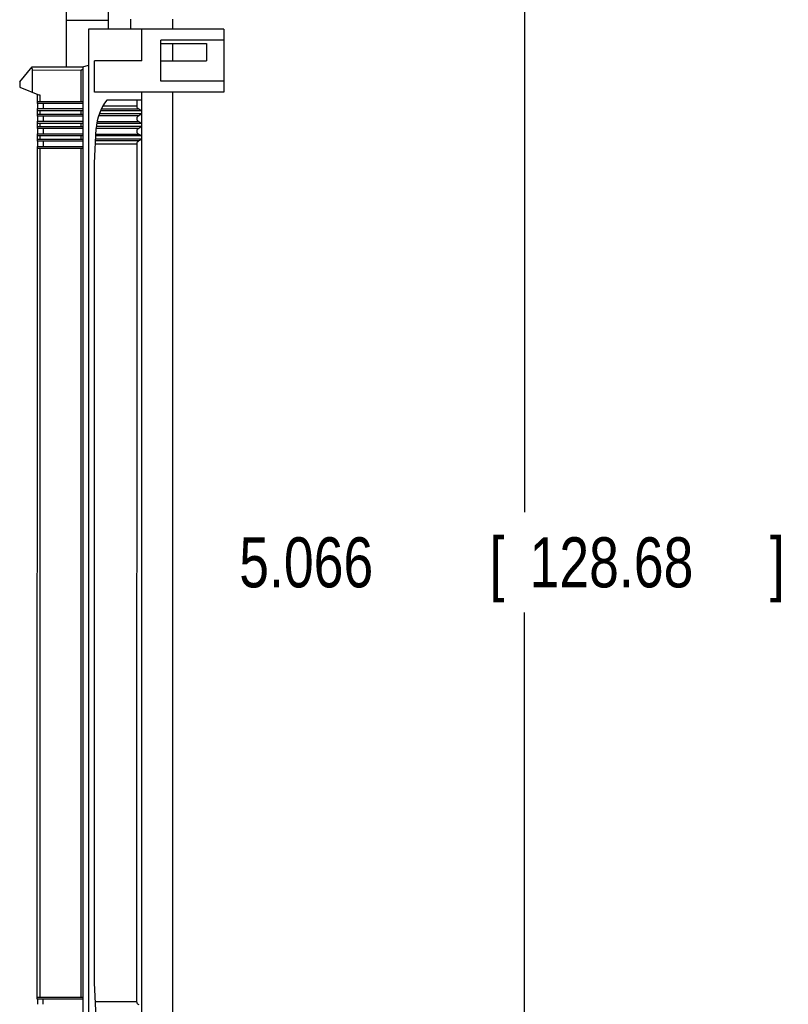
# Model space of a CAD drawing. Header units: inches. Extents: x 0.2 to 16.8, y 0.1 to 10.8.
# Tile 21 of 50: x 6.9 to 8.8, y 4.1 to 6.6. Entities that reach past the tile are written whole.
import ezdxf

# ---------------------------------------------------------------- set-up
doc = ezdxf.new("R2010")
doc.units = ezdxf.units.IN
doc.header["$LTSCALE"] = 0.935
doc.header["$MEASUREMENT"] = 0
doc.layers.get('0').update_dxf_attribs({"linetype": 'CONTINUOUS'})
doc.layers.add('DIMENSIONS', color=7, linetype='CONTINUOUS')
doc.styles.get("Standard").update_dxf_attribs({"font": 'txt', "width": 0.8})
doc.dimstyles.new('DIMSTYLE_2', dxfattribs={"dimtxt": 0.125, "dimasz": 0.18, "dimexe": 0.18, "dimexo": 0.0625, "dimgap": 0.09, "dimtad": 0, "dimtih": 1, "dimtoh": 1, "dimdec": 3, "dimzin": 4, "dimdsep": 46, "dimtxsty": 'STANDARD', "dimblk": '_FILLED', "dimblk1": '_FILLED', "dimblk2": '_FILLED', "dimcen": 0.09, "dimadec": 0, "dimazin": 0, "dimtp": 0.01, "dimtm": 0.01, "dimtfac": 1, "dimtdec": 3, "dimtofl": 0, "dimtmove": 0, "dimatfit": 3, "dimldrblk": '_FILLED', "dimfxl": 1, "dimtolj": 1, "dimtzin": 4, "dimarcsym": 0})

# ---------------------------------------------------------------- blocks, each defined once
blk = doc.blocks.new('_FILLED')
at = {"color": 0, "linetype": 'BYBLOCK'}
blk.add_solid([(0, 0), (-1, 0.174), (-1, -0.174)], dxfattribs=at)
blk = doc.blocks.new('*D12')
at = {"layer": 'DIMENSIONS', "color": 2, "linetype": 'CONTINUOUS'}
for p, q in [((7.2153, 7.8711), (8.3163, 7.8711)), ((8.1913, 7.8711), (8.1913, 5.3671)), ((8.1913, 2.8051), (8.1913, 5.1171)), ((7.2153, 2.8051), (8.3163, 2.8051))]:
    blk.add_line(p, q, dxfattribs=at)
at = {"layer": 'DIMENSIONS', "color": 2, "linetype": 'CONTINUOUS', "xscale": 0.18, "yscale": 0.18, "zscale": 0.18}
for p, rotation in [((8.1913, 7.8711), 90), ((8.1913, 2.8051), 270)]:
    blk.add_blockref('_FILLED', p, dxfattribs=dict(at, rotation=rotation))
at = {"layer": 'DIMENSIONS', "color": 2, "linetype": 'CONTINUOUS', "width": 0.8}
for s, p in [('[', (8.1038, 5.1796)), (']', (8.8038, 5.1796)), ('5.066', (7.4788, 5.1796)), ('128.68', (8.2038, 5.1796))]:
    blk.add_text(s, height=0.125, dxfattribs=at).set_placement(p)

msp = doc.modelspace()

# ---------------------------------------------------------------- linework, layer by layer
at = {"color": 7, "linetype": 'CONTINUOUS'}
for p, q in [((7.0478, 6.4795), (7.0478, 7.8711)), ((7.1528, 6.574), (7.1528, 7.8711)), ((7.0478, 6.5961), (7.1528, 6.5961)), ((7.2084, 6.574), (7.2084, 6.5985)), ((7.3134, 6.574), (7.3134, 6.5985)), ((7.1023, 6.574), (7.1021, 3.8575)), ((7.4405, 6.574), (7.1023, 6.574)), ((7.2358, 6.4947), (7.2358, 6.574)), ((7.4405, 6.574), (7.4405, 6.4165)), ((7.283, 6.4441), (7.283, 6.5464)), ((7.4405, 6.5464), (7.283, 6.5464)), ((7.283, 6.5376), (7.3972, 6.5376)), ((7.3134, 6.4943), (7.3134, 6.5376)), ((7.3972, 6.5376), (7.3972, 6.4943)), ((7.1172, 6.4159), (7.1173, 6.4947)), ((7.2358, 6.4947), (7.1173, 6.4947)), ((7.283, 6.4943), (7.3972, 6.4943)), ((6.9306, 6.442), (6.9621, 6.4795)), ((6.9621, 6.4795), (7.0881, 6.4795)), ((6.9621, 6.4717), (6.9621, 6.4158)), ((7.0842, 6.3925), (7.0842, 6.4716)), ((7.0881, 6.4797), (7.0879, 3.9518)), ((7.0881, 6.4797), (7.1023, 6.4835)), ((7.4405, 6.4441), (7.283, 6.4441)), ((6.9306, 6.442), (6.9306, 6.4284)), ((6.9306, 6.4284), (6.9798, 6.4087)), ((6.9739, 6.411), (6.9739, 6.3882)), ((7.2358, 6.4159), (7.1172, 6.4159)), ((7.2357, 6.3962), (7.1485, 6.3962)), ((7.2228, 6.3962), (7.2228, 6.3817)), ((7.2356, 4.0155), (7.2358, 6.4159)), ((7.4405, 6.4165), (7.2358, 6.4165)), ((7.3134, 4.0149), (7.3134, 6.4165)), ((6.9739, 6.3752), (6.9739, 6.3567)), ((6.9739, 6.3752), (7.0881, 6.3752)), ((7.0881, 6.3882), (6.974, 6.3882)), ((6.9748, 6.3882), (6.9748, 6.3925)), ((7.0881, 6.3925), (6.9748, 6.3925)), ((6.9748, 6.3708), (6.9748, 6.3752)), ((6.9748, 6.3708), (7.0881, 6.3708)), ((6.9759, 6.3752), (6.9759, 6.3882)), ((7.0842, 6.361), (7.0842, 6.3708)), ((7.2357, 6.3699), (7.1325, 6.3699)), ((7.228, 6.3744), (7.2357, 6.3699)), ((7.0881, 6.3567), (6.974, 6.3567)), ((6.9748, 6.3567), (6.9748, 6.361)), ((6.9748, 6.361), (7.0881, 6.361)), ((6.9759, 6.3437), (6.9759, 6.3567)), ((7.2357, 6.3619), (7.13, 6.3619)), ((7.2357, 6.3619), (7.228, 6.3574)), ((6.9739, 6.3437), (6.9739, 6.3252)), ((6.9739, 6.3437), (7.0881, 6.3437)), ((7.0881, 6.3252), (6.974, 6.3252)), ((6.9748, 6.3393), (6.9748, 6.3437)), ((6.9748, 6.3393), (7.0881, 6.3393)), ((6.9748, 6.3252), (6.9748, 6.3295)), ((7.0881, 6.3295), (6.9748, 6.3295)), ((6.9759, 6.3122), (6.9759, 6.3252)), ((7.0842, 6.3295), (7.0842, 6.3393)), ((7.1172, 6.2392), (7.1218, 6.3253)), ((7.2357, 6.3304), (7.1221, 6.3304)), ((7.2357, 6.3384), (7.1238, 6.3384)), ((7.228, 6.3429), (7.2357, 6.3384)), ((7.2357, 6.3304), (7.228, 6.3259)), ((6.9739, 6.3122), (6.9739, 6.2937)), ((6.9739, 6.3122), (7.0881, 6.3122)), ((6.9748, 6.3079), (6.9748, 6.3122)), ((6.9748, 6.3079), (7.0881, 6.3078)), ((6.9748, 6.2937), (6.9748, 6.298)), ((7.0881, 6.298), (6.9748, 6.298)), ((7.0842, 6.298), (7.0842, 6.3078)), ((7.2357, 6.2989), (7.1204, 6.2989)), ((7.2357, 6.3069), (7.1208, 6.3069)), ((7.228, 6.3114), (7.2357, 6.3069)), ((7.2357, 6.2989), (7.228, 6.2944)), ((6.9739, 6.2807), (6.9738, 4.1514)), ((6.9739, 6.2807), (7.0881, 6.2807)), ((7.0881, 6.2937), (6.974, 6.2937)), ((6.9748, 6.2764), (6.9748, 6.2807)), ((6.9748, 6.2764), (7.0881, 6.2763)), ((6.9759, 6.2807), (6.9759, 6.2937)), ((7.084, 4.1557), (7.0842, 6.2763)), ((7.2228, 6.2872), (7.2226, 4.1449)), ((7.1171, 4.1923), (7.1172, 6.2392)), ((7.1216, 4.1062), (7.1171, 4.1923)), ((7.0879, 4.1557), (6.9746, 4.1557)), ((6.9746, 4.1514), (6.9746, 4.1557)), ((7.0879, 4.1514), (6.9739, 4.1514)), ((6.9757, 4.1384), (6.9757, 4.1514))]:
    msp.add_line(p, q, dxfattribs=at)
at = {"color": 9, "linetype": 'CONTINUOUS'}
for p, q in [((6.9621, 6.4717), (7.0842, 6.4716)), ((6.9816, 6.3925), (6.9816, 6.4087)), ((6.9816, 6.361), (6.9816, 6.3708)), ((6.9897, 6.3752), (6.9897, 6.3882)), ((7.1347, 6.3744), (7.228, 6.3744)), ((7.2228, 6.3817), (7.1392, 6.3817)), ((6.9897, 6.3437), (6.9897, 6.3567)), ((7.228, 6.3574), (7.1283, 6.3574)), ((6.9816, 6.3295), (6.9816, 6.3393)), ((6.9897, 6.3122), (6.9897, 6.3252)), ((7.228, 6.3259), (7.1218, 6.3259)), ((7.1245, 6.3429), (7.228, 6.3429)), ((6.9816, 6.298), (6.9816, 6.3079)), ((7.121, 6.3114), (7.228, 6.3114)), ((6.9814, 4.1557), (6.9816, 6.2764)), ((6.9897, 6.2807), (6.9897, 6.2937)), ((7.1198, 6.2872), (7.2228, 6.2872)), ((7.228, 6.2944), (7.1201, 6.2944)), ((6.9895, 4.1384), (6.9895, 4.1514)), ((7.2226, 4.1449), (7.1196, 4.1449))]:
    msp.add_line(p, q, dxfattribs=at)
at = {"color": 7, "linetype": 'CONTINUOUS'}
msp.add_arc((7.2466, 6.3188), 0.125, 141.6917, 176.9957, dxfattribs=at)
msp.add_open_spline([(6.9599, 6.4769), (6.9604, 6.4764), (6.9608, 6.4759), (6.9611, 6.4753)], degree=3, dxfattribs=at)
for points, knots in [([(6.9611, 6.4753), (6.9614, 6.4748), (6.962, 6.4736), (6.9621, 6.4723), (6.9621, 6.4717)], [0, 0, 0, 0, 0.506892, 1, 1, 1, 1]), ([(7.0842, 6.4716), (7.0842, 6.4718), (7.0845, 6.4721), (7.085, 6.4722), (7.0855, 6.4724), (7.0861, 6.4726), (7.0867, 6.4727), (7.0874, 6.4729), (7.0879, 6.4729), (7.0881, 6.473)], [0, 0, 0, 0, 0.109585, 0.232412, 0.365006, 0.507574, 0.660536, 0.824458, 1, 1, 1, 1]), ([(6.9816, 6.4087), (6.9814, 6.4087), (6.981, 6.4087), (6.9804, 6.4087), (6.98, 6.4087), (6.9798, 6.4087)], [0, 0, 0, 0, 0.337896, 0.672129, 1, 1, 1, 1]), ([(7.2228, 6.3817), (7.2228, 6.3807), (7.2233, 6.3787), (7.2253, 6.3762), (7.227, 6.375), (7.228, 6.3744)], [0, 0, 0, 0, 0.309246, 0.642899, 1, 1, 1, 1]), ([(7.228, 6.3574), (7.227, 6.3568), (7.2253, 6.3556), (7.2233, 6.3531), (7.2228, 6.3511), (7.2228, 6.3502)], [0, 0, 0, 0, 0.357102, 0.690755, 1, 1, 1, 1]), ([(7.2228, 6.3502), (7.2228, 6.3492), (7.2233, 6.3472), (7.2253, 6.3447), (7.227, 6.3435), (7.228, 6.3429)], [0, 0, 0, 0, 0.309248, 0.6429, 1, 1, 1, 1]), ([(7.228, 6.3259), (7.227, 6.3253), (7.2253, 6.3241), (7.2233, 6.3216), (7.2228, 6.3196), (7.2228, 6.3187)], [0, 0, 0, 0, 0.357102, 0.690755, 1, 1, 1, 1]), ([(7.2228, 6.3187), (7.2228, 6.3177), (7.2233, 6.3157), (7.2253, 6.3132), (7.227, 6.312), (7.228, 6.3114)], [0, 0, 0, 0, 0.309248, 0.6429, 1, 1, 1, 1]), ([(7.228, 6.2944), (7.227, 6.2938), (7.2253, 6.2926), (7.2233, 6.2901), (7.2228, 6.2881), (7.2228, 6.2872)], [0, 0, 0, 0, 0.357103, 0.690757, 1, 1, 1, 1]), ([(7.2226, 4.1449), (7.2226, 4.1439), (7.2231, 4.1419), (7.2251, 4.1394), (7.2269, 4.1382), (7.2278, 4.1376)], [0, 0, 0, 0, 0.309246, 0.642899, 1, 1, 1, 1])]:
    msp.add_open_spline(points, degree=3, knots=knots, dxfattribs=at)

# ---------------------------------------------------------------- dimensions: what is measured, and where the dimension line sits
at = {"layer": 'DIMENSIONS', "color": 2, "linetype": 'CONTINUOUS'}
dim = msp.add_linear_dim(base=(8.1913, 2.8051), p1=(7.2153, 7.8711), p2=(7.2153, 2.8051), angle=270, dimstyle='DIMSTYLE_2', dxfattribs=at)
dim.commit()
dim.dimension.update_dxf_attribs({"geometry": '*D12', "text_midpoint": (8.1913, 5.2421), "dimtype": 160})

doc.saveas('drawing.dxf')
